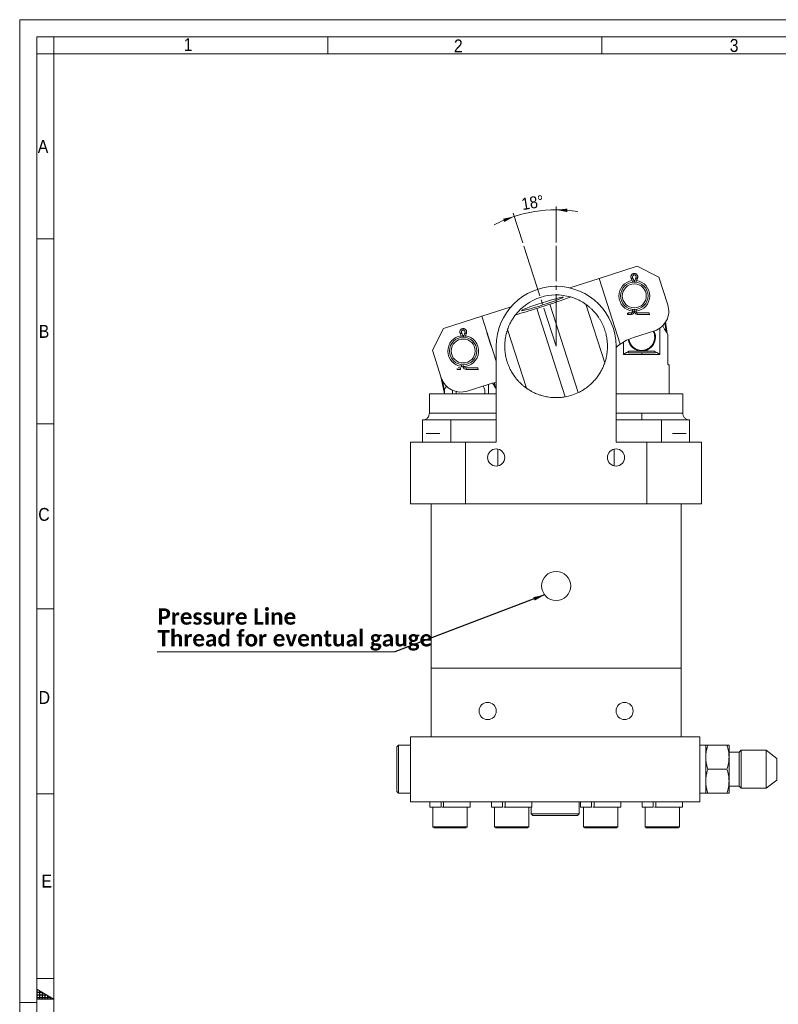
# Model space of a CAD drawing. Header units: millimetres. Extents: x 10 to 831, y 10 to 584.
# Tile 7 of 14: x 10 to 232, y 296 to 584. Entities that reach past the tile are written whole.
import ezdxf

# ---------------------------------------------------------------- set-up
doc = ezdxf.new("R2010")
doc.units = ezdxf.units.MM
doc.linetypes.add('SLD-Centro', pattern=[19.05, 15.24, -1.27, 1.27, -1.27])
doc.linetypes.add('SLD-Solido', pattern=[0])
doc.styles.add('SLDTEXTSTYLE0', font='CALIBRIB.TTF')
doc.styles.add('SLDTEXTSTYLE2', font='GOTHIC.TTF', dxfattribs={"width": 0.913})
doc.styles.get("Standard").update_dxf_attribs({"font": 'GOTHIC.TTF'})
doc.dimstyles.new('SLDDIMSTYLE0', dxfattribs={"dimtxt": 3.5, "dimasz": 3.302, "dimexe": 0, "dimexo": 0.0625, "dimgap": 0.875, "dimtad": 1, "dimdec": 4, "dimzin": 12, "dimdsep": 46, "dimtxsty": 'SLDTEXTSTYLE2', "dimsah": 1, "dimcen": 0.09, "dimadec": 0, "dimazin": 3, "dimtfac": 1, "dimtofl": 0, "dimtmove": 0, "dimatfit": 3, "dimfxl": 0, "dimfrac": 2, "dimtolj": 1, "dimtzin": 12, "dimarcsym": 0})
doc.dimstyles.new('SLDDIMSTYLE1', dxfattribs={"dimtxt": 0.18, "dimasz": 3.302, "dimexe": 0, "dimexo": 0.0625, "dimgap": 0, "dimtad": 0, "dimtih": 1, "dimtoh": 1, "dimdec": 0, "dimrnd": 1e-09, "dimzin": 0, "dimdsep": 46, "dimtxsty": 'Standard', "dimsah": 1, "dimcen": 0.09, "dimadec": 0, "dimazin": 0, "dimtfac": 3.302, "dimtdec": 0, "dimtofl": 0, "dimtmove": 0, "dimatfit": 3, "dimfxl": 0, "dimfrac": 2, "dimtolj": 1, "dimtzin": 0, "dimarcsym": 0})

# ---------------------------------------------------------------- blocks, each defined once
blk = doc.blocks.new('_D')
at = {"color": 7, "linetype": 'SLD-Solido', "lineweight": 0}
for p, q in [((166.69, 518.98), (166.69, 529.47)), ((156.96, 518.86), (154.18, 527.5))]:
    blk.add_line(p, q, dxfattribs=at)
for start, end in [(107.8569, 116.9696), (90, 107.8569), (80.8874, 90)]:
    blk.add_arc((166.69, 488.65), 39.82, start, end, dxfattribs=at)
for points in [[(154.49, 526.55), (151.21, 525.88), (151.56, 524.93)], [(166.69, 528.47), (169.97, 527.82), (170.02, 528.84)]]:
    blk.add_solid(points, dxfattribs=at)
at = {"color": 7, "linetype": 'SLD-Solido', "lineweight": 0, "insert": (156.34, 531.85), "char_height": 3.5, "attachment_point": 1, "rotation": 8.9285, "style": 'SLDTEXTSTYLE2'}
blk.add_mtext('18°', dxfattribs=at)
blk = doc.blocks.new('SW_NOTE_4')
at = {"color": 0, "linetype": 'SLD-Solido', "lineweight": 0}
for p, q in [((-69.42, 0), (0, 0)), ((0, 0), (-69.42, 0)), ((-69.42, 0), (0, 0)), ((0, 0), (-69.42, 0)), ((-69.42, 0), (0, 0)), ((0, 0), (-69.42, 0))]:
    blk.add_line(p, q, dxfattribs=at)
at = {"color": 0, "linetype": 'Continuous', "lineweight": 0, "char_height": 4.7625, "attachment_point": 1, "style": 'SLDTEXTSTYLE0'}
for s, insert in [('Pressure Line', (-69.3, 12.73)), ('Thread for eventual gauge', (-69.3, 6.38))]:
    blk.add_mtext(s, dxfattribs=dict(at, insert=insert))

msp = doc.modelspace()

# ---------------------------------------------------------------- hatches: boundary and pattern name
at = {"linetype": 'Continuous'}
h = msp.add_hatch(dxfattribs=at)
h.set_pattern_fill('NET', color=8, scale=0.25, style=0)
h.paths.add_polyline_path([(15, 300.88675), (20, 298), (15, 298)], flags=0)

# ---------------------------------------------------------------- linework, layer by layer
at = {"color": 7, "linetype": 'SLD-Solido', "lineweight": 0}
for p, q in [((831, 584), (10, 584)), ((10, 584), (10, 10)), ((826, 579), (15, 579)), ((15, 579), (15, 15)), ((20, 574), (20, 579)), ((100, 574), (100, 579)), ((180, 574), (180, 579)), ((20, 574), (15, 574)), ((20, 520), (15, 520)), ((20, 466), (15, 466)), ((20, 412), (15, 412)), ((20, 358), (15, 358)), ((20, 304), (15, 304)), ((15, 298), (15, 300.88675)), ((15, 300.88675), (20, 298)), ((20, 298), (15, 298))]:
    msp.add_line(p, q, dxfattribs=at)
at = {"color": 7, "linetype": 'SLD-Solido', "lineweight": 15}
for p, q in [((821, 574), (20, 574)), ((20, 574), (20, 20)), ((179.22812, 508.44556), (190.41207, 512.04859)), ((190.41207, 512.04859), (196.7044, 508.82267)), ((179.22812, 508.44556), (170.67491, 505.69004)), ((185.41838, 489.23076), (179.22812, 508.44556)), ((189.53381, 507.86075), (189.36065, 507.85741)), ((189.70696, 507.85741), (189.53381, 507.86075)), ((196.7044, 508.82267), (199.31085, 500.73216)), ((164.83974, 500.92937), (161.03244, 499.7028)), ((164.83974, 500.92937), (173.15709, 475.11202)), ((175.35702, 500.89476), (180.87656, 483.76191)), ((144.96242, 497.40647), (133.77847, 493.80344)), ((153.51563, 500.16199), (144.96242, 497.40647)), ((144.96242, 497.40647), (149.19489, 484.26873)), ((161.03244, 499.7028), (169.34979, 473.88546)), ((187.73381, 498.41075), (187.53381, 498.29528)), ((187.53381, 497.96075), (187.53381, 498.29528)), ((188.70048, 498.41075), (187.73381, 498.41075)), ((187.73381, 497.96075), (187.73381, 498.41075)), ((188.70048, 497.96075), (187.73381, 497.96075)), ((188.70048, 498.41075), (188.70048, 497.96075)), ((189.03381, 499.39212), (189.03381, 498.74408)), ((189.48381, 498.74408), (189.03381, 498.74408)), ((189.48381, 499.36106), (189.48381, 498.74408)), ((189.48381, 498.86103), (189.58381, 498.86103)), ((189.58381, 498.74408), (189.58381, 499.36106)), ((190.03381, 498.74408), (189.58381, 498.74408)), ((190.03381, 498.74408), (190.03381, 499.39212)), ((193.83381, 498.41075), (190.36714, 498.41075)), ((190.36714, 497.96075), (190.36714, 498.41075)), ((193.83381, 497.96075), (190.36714, 497.96075)), ((193.83381, 498.41075), (193.83381, 497.96075)), ((194.03381, 497.96075), (193.83381, 497.96075)), ((198.47216, 495.55818), (198.83881, 492.87418)), ((198.64535, 495.76802), (199.10324, 492.41619)), ((133.77847, 493.80344), (130.55255, 487.51111)), ((139.56299, 491.76208), (139.38983, 491.75875)), ((139.73614, 491.75875), (139.56299, 491.76208)), ((152.51322, 493.53537), (158.03276, 476.40252)), ((195.43975, 493.18136), (189.33161, 491.21355)), ((196.98416, 486.25169), (196.98416, 493.93784)), ((199.292, 492.08924), (199.292, 483.75168)), ((138.81299, 491.19288), (138.81299, 491.19114)), ((140.31299, 491.19114), (140.31299, 491.19288)), ((186.40116, 489.88059), (186.40116, 486.25169)), ((133.159, 479.42059), (130.55255, 487.51111)), ((149.19489, 488.64864), (149.19489, 460.64864)), ((184.19489, 460.64864), (184.19489, 488.64864)), ((186.40116, 486.25169), (191.69266, 486.25169)), ((187.951, 486.75168), (191.69266, 486.75168)), ((191.69266, 487.25169), (188.08711, 487.25169)), ((195.29821, 487.25169), (191.69266, 487.25169)), ((191.69266, 486.75168), (195.43432, 486.75168)), ((191.69266, 486.75168), (191.69266, 486.25169)), ((191.69266, 486.25169), (196.98416, 486.25169)), ((138.81299, 483.33302), (138.81299, 483.33129)), ((139.06299, 483.29345), (139.06299, 482.64541)), ((139.51299, 483.27058), (139.51299, 482.64541)), ((140.31299, 483.33129), (140.31299, 483.33302)), ((199.43863, 483.25169), (199.69266, 483.25169)), ((199.69266, 474.74864), (199.69266, 483.25169)), ((137.76299, 482.10964), (137.76299, 481.86208)), ((138.72966, 481.86208), (137.76299, 481.86208)), ((138.72966, 482.31208), (138.11223, 482.31208)), ((138.72966, 482.31208), (138.72966, 481.86208)), ((139.51299, 482.64541), (139.06299, 482.64541)), ((143.86299, 482.31208), (140.39632, 482.31208)), ((140.39632, 481.86208), (140.39632, 482.31208)), ((143.86299, 481.86208), (140.39632, 481.86208)), ((143.86299, 482.31208), (143.86299, 481.86208)), ((144.06299, 481.86208), (143.86299, 481.86208)), ((134.09777, 475.7311), (133.38181, 479.00889)), ((146.81794, 477.51729), (140.7098, 475.54949)), ((146.98862, 477.57108), (146.98862, 474.74864)), ((148.84512, 476.7673), (148.69805, 477.86055)), ((129.69712, 474.74864), (129.69712, 469.14864)), ((129.69712, 474.74864), (149.19489, 474.74864)), ((134.09777, 475.98619), (134.09777, 474.74864)), ((136.40561, 475.78988), (136.40561, 474.74864)), ((137.49711, 475.14867), (137.56324, 475.51442)), ((137.53208, 474.74864), (137.49711, 475.14867)), ((145.39755, 477.0597), (145.83341, 475.87736)), ((145.89712, 475.14861), (145.8248, 474.74864)), ((145.83341, 475.87736), (145.89712, 475.14861)), ((148.84501, 476.76812), (148.63953, 477.12402)), ((184.19489, 474.74864), (191.69266, 474.74864)), ((191.69266, 474.74864), (203.69266, 474.74864)), ((203.69266, 469.14864), (203.69266, 474.74864)), ((129.69712, 469.14864), (149.19489, 469.14864)), ((184.19489, 469.14864), (191.69266, 469.14864)), ((191.69266, 469.14864), (203.69266, 469.14864)), ((135.94712, 467.14864), (127.69712, 467.14864)), ((127.69712, 460.64864), (127.69712, 467.14864)), ((148.69712, 467.14864), (135.94712, 467.14864)), ((135.94712, 467.14864), (135.94712, 460.64864)), ((149.19489, 467.14864), (148.69712, 467.14864)), ((184.69266, 467.14864), (184.19489, 467.14864)), ((197.44266, 467.14864), (184.69266, 467.14864)), ((197.44266, 460.64864), (197.44266, 467.14864)), ((197.44266, 467.14864), (205.69266, 467.14864)), ((205.69266, 467.14864), (205.69266, 460.64864)), ((140.19489, 460.64864), (124.19489, 460.64864)), ((124.19489, 460.64864), (124.19489, 442.64864)), ((140.19489, 442.64864), (140.19489, 460.64864)), ((149.19489, 460.64864), (140.19489, 460.64864)), ((193.19489, 460.64864), (184.19489, 460.64864)), ((193.19489, 442.64864), (193.19489, 460.64864)), ((209.19489, 460.64864), (193.19489, 460.64864)), ((209.19489, 442.64864), (209.19489, 460.64864)), ((149.69712, 453.6996), (149.69712, 458.59767)), ((183.69266, 458.59767), (183.69266, 453.6996)), ((124.19489, 442.64864), (140.19489, 442.64864)), ((130.19489, 394.64864), (130.19489, 442.64864)), ((140.19489, 442.64864), (193.19489, 442.64864)), ((193.19489, 442.64864), (209.19489, 442.64864)), ((203.19489, 442.64864), (203.19489, 394.64864)), ((130.19489, 374.64863), (130.19489, 394.64864)), ((203.19489, 394.64864), (130.19489, 394.64864)), ((203.19489, 394.64864), (203.19489, 374.64863)), ((124.19489, 374.64863), (130.19489, 374.64863)), ((124.19489, 355.64864), (124.19489, 374.64863)), ((203.19489, 374.64863), (130.19489, 374.64863)), ((203.19489, 374.64863), (208.69489, 374.64863)), ((208.69489, 374.64863), (208.69489, 355.64864)), ((120.66156, 372.14864), (120.19489, 371.68197)), ((120.19489, 358.61531), (120.19489, 371.68197)), ((124.19489, 372.14864), (120.66156, 372.14864)), ((120.66156, 358.14864), (120.66156, 372.14864)), ((210.39489, 372.14864), (208.69489, 372.14864)), ((210.26374, 372.14864), (208.69489, 372.14864)), ((210.39489, 372.14864), (210.39489, 365.14864)), ((216.56967, 372.14864), (211.02011, 372.14864)), ((217.19489, 368.64864), (217.19489, 372.14864)), ((220.19489, 370.14927), (217.19489, 370.14927)), ((217.19489, 361.64864), (217.19489, 368.64864)), ((220.75051, 370.70489), (220.19489, 370.14927)), ((220.19489, 370.14927), (220.19489, 360.14801)), ((228.01794, 370.70489), (220.75051, 370.70489)), ((220.75051, 370.70489), (220.75051, 365.14864)), ((231.19489, 368.31089), (228.01794, 370.70489)), ((228.01794, 370.70489), (228.01794, 359.59239)), ((231.19489, 368.31089), (231.19489, 361.98639)), ((210.39489, 365.14864), (210.39489, 358.14864)), ((216.56967, 365.14864), (211.02011, 365.14864)), ((220.75051, 365.14864), (220.75051, 359.59239)), ((217.19489, 358.14864), (217.19489, 361.64864)), ((217.19489, 360.14801), (220.19489, 360.14801)), ((220.19489, 360.14801), (220.75051, 359.59239)), ((220.75051, 359.59239), (228.01794, 359.59239)), ((228.01794, 359.59239), (231.19489, 361.98639)), ((120.19489, 358.61531), (120.66156, 358.14864)), ((120.66156, 358.14864), (124.19489, 358.14864)), ((208.69489, 358.14864), (210.39489, 358.14864)), ((208.69489, 358.14864), (210.26366, 358.14864)), ((211.02011, 358.14864), (216.56967, 358.14864)), ((208.69489, 355.64864), (124.19489, 355.64864)), ((129.79489, 355.64864), (129.79489, 354.04864)), ((133.07061, 354.04864), (129.79489, 354.04864)), ((130.69489, 354.04864), (130.69489, 348.29864)), ((133.07061, 355.64864), (133.07061, 354.04864)), ((133.41629, 354.04864), (133.80959, 354.04864)), ((133.80959, 354.04864), (133.80959, 355.64864)), ((141.59489, 354.04864), (133.80959, 354.04864)), ((140.69489, 348.29864), (140.69489, 354.04864)), ((141.59489, 354.04864), (141.59489, 355.64864)), ((147.79489, 355.64864), (147.79489, 354.04864)), ((151.07061, 354.04864), (147.79489, 354.04864)), ((148.69489, 354.04864), (148.69489, 348.29864)), ((151.07061, 355.64864), (151.07061, 354.04864)), ((151.41629, 354.04864), (151.80959, 354.04864)), ((151.80959, 354.04864), (151.80959, 355.64864)), ((159.59489, 354.04864), (151.80959, 354.04864)), ((158.69489, 348.29864), (158.69489, 354.04864)), ((159.44489, 354.04864), (159.44489, 352.11531)), ((159.59489, 354.04864), (159.59489, 355.64864)), ((173.44489, 352.11531), (173.44489, 355.64864)), ((173.79489, 355.64864), (173.79489, 354.04864)), ((177.07061, 354.04864), (173.79489, 354.04864)), ((174.69489, 354.04864), (174.69489, 348.29864)), ((177.07061, 355.64864), (177.07061, 354.04864)), ((177.41629, 354.04864), (177.80959, 354.04864)), ((177.80959, 354.04864), (177.80959, 355.64864)), ((185.59489, 354.04864), (177.80959, 354.04864)), ((184.69489, 348.29864), (184.69489, 354.04864)), ((185.59489, 354.04864), (185.59489, 355.64864)), ((191.79489, 355.64864), (191.79489, 354.04864)), ((195.07061, 354.04864), (191.79489, 354.04864)), ((192.69489, 354.04864), (192.69489, 348.29864)), ((195.07061, 355.64864), (195.07061, 354.04864)), ((195.41629, 354.04864), (195.80959, 354.04864)), ((195.80959, 354.04864), (195.80959, 355.64864)), ((203.59489, 354.04864), (195.80959, 354.04864)), ((202.69489, 348.29864), (202.69489, 354.04864)), ((203.59489, 354.04864), (203.59489, 355.64864)), ((159.44489, 352.11531), (159.91155, 351.64864)), ((173.44489, 352.11531), (159.44489, 352.11531)), ((172.97822, 351.64864), (159.91155, 351.64864)), ((172.97822, 351.64864), (173.44489, 352.11531)), ((135.69489, 348.29864), (130.69489, 348.29864)), ((140.69489, 348.29864), (135.69489, 348.29864)), ((153.69489, 348.29864), (148.69489, 348.29864)), ((158.69489, 348.29864), (153.69489, 348.29864)), ((179.69489, 348.29864), (174.69489, 348.29864)), ((184.69489, 348.29864), (179.69489, 348.29864)), ((197.69489, 348.29864), (192.69489, 348.29864)), ((202.69489, 348.29864), (197.69489, 348.29864))]:
    msp.add_line(p, q, dxfattribs=at)
at = {"color": 7, "linetype": 'SLD-Centro', "lineweight": 15}
for p, q in [((157.26973, 517.90467), (166.69489, 488.64864)), ((166.69489, 488.64864), (166.69489, 517.98333))]:
    msp.add_line(p, q, dxfattribs=at)
at = {"color": 7, "linetype": 'SLD-Centro', "lineweight": 0}
for p, q in [((147.68983, 488.64864), (146.42059, 492.5884)), ((10, 297), (15, 297))]:
    msp.add_line(p, q, dxfattribs=at)
at = {"color": 7, "linetype": 'SLD-Solido', "lineweight": 15, "flags": 128}
for points in [[(162.81328, 500.69727), (164.07757, 501.11226), (165.28212, 501.52306), (166.37427, 501.91169), (167.3063, 502.26118), (168.03748, 502.55626), (168.53585, 502.78402), (168.77962, 502.93451), (168.75815, 503.00116), (168.47237, 502.98106), (167.93477, 502.87507), (167.16885, 502.68784), (166.20808, 502.42754), (165.09446, 502.10556), (163.87664, 501.73596), (162.60787, 501.3349), (161.34358, 500.9199), (160.13904, 500.50911), (159.04688, 500.12048), (158.11485, 499.77099), (157.38367, 499.47591), (156.8853, 499.24815), (156.64153, 499.09766), (156.663, 499.03101), (156.94878, 499.05111), (157.48638, 499.1571), (158.2523, 499.34433), (159.21307, 499.60463), (160.3267, 499.92661), (161.54451, 500.29621), (162.81328, 500.69727)], [(197.82425, 494.63146), (198.3849, 493.66039), (198.90023, 492.7678), (199.292, 492.08924)], [(185.41838, 489.23076), (184.63931, 488.62414), (184.19489, 488.23599)], [(132.93592, 480.11306), (133.21593, 478.83113), (134.09777, 474.79388)], [(134.66934, 476.97618), (134.48954, 476.66476), (134.09777, 475.98619)]]:
    msp.add_lwpolyline(points, dxfattribs=at)
at = {"color": 7, "linetype": 'SLD-Solido', "lineweight": 15}
for centre, radius in [((189.53381, 503.36075), 3.5), ((139.56299, 487.26208), 3.5), ((149.19489, 456.14864), 2.5), ((184.19489, 456.14864), 2.5), ((166.69489, 418.64864), 4.25), ((146.69489, 382.14864), 2.5), ((186.69489, 382.14864), 2.5)]:
    msp.add_circle(centre, radius, dxfattribs=at)
for centre, radius, start, end in [((189.53381, 508.91075), 0.55, 90, 208.072487), ((189.53381, 508.91075), 0.55, 331.9275131, 90), ((166.69489, 488.64864), 17.5, 0, 180), ((189.53381, 503.36075), 4.5, 98.030863, 263.6206298), ((189.53381, 503.36075), 4, 90, 270), ((185.78381, 506.91075), 3.7, 6.9740239, 28.0724869), ((189.53381, 503.36075), 4, 270, 90), ((193.28381, 506.91075), 3.7, 151.927513, 173.0259761), ((189.53381, 503.36075), 4.5, 276.3793702, 82.0138063), ((166.69489, 488.64864), 15, 73.4936096, 142.2202571), ((118.52236, 645.72981), 152.02786, 287.7379375, 290.1756749), ((193.5999, 498.89231), 6, 287.8569333, 17.8569333), ((114.1187, 644.29409), 152.01164, 285.5380513, 287.976049), ((188.70048, 498.74408), 0.78333, 270, 360), ((188.70048, 498.74408), 0.33333, 270, 0.0000001), ((190.36714, 498.74408), 0.78333, 180, 270), ((190.36714, 498.74408), 0.33333, 179.9999999, 270), ((139.56299, 487.26208), 4.5, 98.030863, 263.6206298), ((139.56299, 492.81208), 0.55, 90, 208.072487), ((135.81299, 490.81208), 3.7, 7.0896652, 28.0724869), ((139.56299, 487.26208), 4.5, 269.2964721, 82.0138063), ((139.56299, 492.81208), 0.55, 331.9275131, 90), ((143.31299, 490.81208), 3.7, 151.927513, 172.9553826), ((191.69266, 491.25169), 4, 270, 27.7567218), ((191.69266, 491.25169), 3.8, 270, 28.283441), ((139.56299, 487.26208), 4, 90, 270), ((139.56299, 487.26208), 4, 270, 90), ((193.62459, 477.888), 14, 107.8569333, 125.8847922), ((191.69266, 491.25169), 4, 189.4568498, 270), ((191.69266, 491.25169), 3.8, 188.6505396, 270), ((140.39632, 482.64541), 0.78333, 180, 270), ((140.39632, 482.64541), 0.33333, 180, 270), ((138.86995, 481.26044), 6, 197.8569333, 287.8569333), ((151.11092, 464.19174), 14, 97.8661333, 107.8569333), ((166.69489, 488.64864), 15, 280.1946777, 295.519189)]:
    msp.add_arc(centre, radius, start, end, dxfattribs=at)
for points, knots in [([(189.53381, 509.91075), (189.44795, 509.90433), (189.27622, 509.89148), (189.03563, 509.78983), (188.8279, 509.63489), (188.66684, 509.43093), (188.56267, 509.19284), (188.52372, 508.93663), (188.54724, 508.67651), (188.61672, 508.51894), (188.65146, 508.44016)], [0, 0, 0, 0, 0.124999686, 0.250000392, 0.375000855, 0.500000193, 0.624999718, 0.750001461, 0.874999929, 1, 1, 1, 1]), ([(190.41616, 508.44016), (190.4509, 508.51894), (190.52038, 508.67651), (190.5439, 508.93663), (190.50495, 509.19283), (190.40079, 509.43093), (190.23972, 509.63488), (190.03198, 509.78983), (189.7914, 509.89148), (189.61967, 509.90433), (189.53381, 509.91075)], [0, 0, 0, 0, 0.125000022, 0.24999844, 0.375000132, 0.499998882, 0.624999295, 0.749999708, 0.875000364, 1, 1, 1, 1]), ([(189.53381, 509.46075), (189.53381, 509.52172), (189.53381, 509.58153), (189.53381, 509.63622), (189.53381, 509.69091), (189.53381, 509.74045), (189.53381, 509.78156), (189.53381, 509.82266), (189.53381, 509.85531), (189.53381, 509.87733), (189.53381, 509.89936), (189.53381, 509.91075), (189.53381, 509.91075), (189.53381, 509.91075), (189.53381, 509.89936), (189.53381, 509.87733), (189.53381, 509.85531), (189.53381, 509.82266), (189.53381, 509.78156), (189.53381, 509.74045), (189.53381, 509.69091), (189.53381, 509.63622), (189.53381, 509.58153), (189.53381, 509.52172), (189.53381, 509.46075)], [-1.470628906, -1.470628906, -1.470628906, -1.470628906, -1.102971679, -1.102971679, -1.102971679, -0.735314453, -0.735314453, -0.735314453, -0.367657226, -0.367657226, -0.367657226, 0, 0, 0, 0.367657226, 0.367657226, 0.367657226, 0.735314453, 0.735314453, 0.735314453, 1.102971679, 1.102971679, 1.102971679, 1.470628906, 1.470628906, 1.470628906, 1.470628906]), ([(189.04852, 508.65192), (188.99944, 508.62575), (188.94783, 508.59822), (188.8497, 508.54589), (188.80345, 508.52122), (188.72745, 508.48069), (188.69791, 508.46493), (188.65996, 508.44469), (188.65146, 508.44016), (188.65146, 508.44016)], [0, 0, 0, 0, 0.25, 0.25, 0.5, 0.5, 0.75, 0.75, 1, 1, 1, 1]), ([(188.98383, 507.2726), (188.96876, 507.44801), (188.93362, 507.8573), (188.75406, 508.22821), (188.65146, 508.44016)], [0, 0, 0, 0, 0.428569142, 1, 1, 1, 1]), ([(190.41616, 508.44016), (190.41616, 508.44016), (190.40766, 508.44469), (190.36971, 508.46493), (190.34017, 508.48069), (190.26417, 508.52122), (190.21792, 508.54589), (190.11979, 508.59822), (190.06818, 508.62575), (190.0191, 508.65192)], [0, 0, 0, 0, 0.25, 0.25, 0.5, 0.5, 0.75, 0.75, 1, 1, 1, 1]), ([(190.08618, 507.28989), (190.10091, 507.45941), (190.13595, 507.86276), (190.31333, 508.22827), (190.41616, 508.44016)], [0, 0, 0, 0, 0.420298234, 1, 1, 1, 1]), ([(175.35702, 500.89476), (175.35285, 500.89772), (175.34447, 500.90366), (175.2771, 500.95105), (175.17031, 501.02504), (175.00632, 501.13614), (174.7751, 501.28775), (174.46541, 501.48104), (174.10179, 501.6949), (173.65274, 501.94113), (173.10973, 502.21364), (172.4587, 502.50298), (171.74604, 502.78239), (171.22037, 502.9476), (170.95672, 503.03046)], [0, 0, 0, 0, 0.059056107, 0.118614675, 0.179620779, 0.241058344, 0.32200669, 0.403609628, 0.486868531, 0.570563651, 0.676293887, 0.78267468, 0.891002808, 1, 1, 1, 1]), ([(180.87656, 483.76191), (180.88208, 483.77777), (180.89322, 483.8098), (180.98076, 484.0709), (181.10903, 484.48701), (181.26246, 485.053), (181.4183, 485.74818), (181.53351, 486.4207), (181.61833, 487.0958), (181.67465, 487.7538), (181.69935, 488.47152), (181.69082, 489.15024), (181.65662, 489.78105), (181.59439, 490.42235), (181.49774, 491.10747), (181.36023, 491.83124), (181.17445, 492.59182), (180.947, 493.34838), (180.66993, 494.11938), (180.34107, 494.89619), (179.95673, 495.67536), (179.52908, 496.42895), (179.0954, 497.09973), (178.67169, 497.68751), (178.26652, 498.20039), (177.85194, 498.68109), (177.46233, 499.09647), (177.10639, 499.44996), (176.78708, 499.74849), (176.48352, 500.01669), (176.20554, 500.24975), (175.95883, 500.44725), (175.7483, 500.60919), (175.57588, 500.73745), (175.45104, 500.82792), (175.37183, 500.8843), (175.36197, 500.89126), (175.35702, 500.89476)], [0, 0, 0, 0, 0.038152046, 0.077033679, 0.115186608, 0.154061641, 0.191420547, 0.229346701, 0.249740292, 0.280583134, 0.31177269, 0.33579924, 0.359952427, 0.384468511, 0.409097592, 0.438049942, 0.467166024, 0.49677612, 0.526549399, 0.559227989, 0.592127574, 0.625747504, 0.659632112, 0.686662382, 0.713854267, 0.741593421, 0.76954479, 0.792260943, 0.81511822, 0.83820979, 0.861633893, 0.884382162, 0.907320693, 0.930571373, 0.954262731, 0.977016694, 1, 1, 1, 1]), ([(154.83931, 497.83805), (154.71891, 497.67888), (154.4777, 497.36001), (154.15523, 496.88596), (153.85999, 496.41819), (153.58266, 495.9404), (153.32714, 495.4606), (153.09706, 494.98766), (152.90273, 494.55149), (152.76378, 494.21244), (152.66746, 493.96329), (152.60189, 493.78641), (152.55345, 493.65111), (152.51999, 493.55512), (152.51557, 493.54222), (152.51322, 493.53537)], [0, 0, 0, 0, 0.078407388, 0.157075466, 0.2365188, 0.316219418, 0.406920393, 0.498055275, 0.590758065, 0.684149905, 0.744549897, 0.805261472, 0.867118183, 0.929457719, 1, 1, 1, 1]), ([(139.56299, 493.81208), (139.47713, 493.80566), (139.3054, 493.79282), (139.06481, 493.69116), (138.85708, 493.53622), (138.69601, 493.33227), (138.59185, 493.09417), (138.5529, 492.83796), (138.57641, 492.57784), (138.6459, 492.42028), (138.68064, 492.34149)], [0, 0, 0, 0, 0.125000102, 0.249999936, 0.375000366, 0.500000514, 0.624999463, 0.74999945, 0.874999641, 1, 1, 1, 1]), ([(139.0777, 492.55326), (139.02862, 492.52708), (138.97701, 492.49956), (138.87888, 492.44722), (138.83262, 492.42255), (138.75663, 492.38202), (138.72709, 492.36627), (138.68914, 492.34603), (138.68064, 492.34149), (138.68064, 492.34149)], [0, 0, 0, 0, 0.25, 0.25, 0.5, 0.5, 0.75, 0.75, 1, 1, 1, 1]), ([(139.00633, 491.22225), (138.99223, 491.38122), (138.95738, 491.77389), (138.78389, 492.12972), (138.68064, 492.34149)], [0, 0, 0, 0, 0.404831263, 1, 1, 1, 1]), ([(140.44534, 492.34149), (140.48008, 492.42028), (140.54956, 492.57784), (140.57308, 492.83796), (140.53413, 493.09417), (140.42997, 493.33227), (140.2689, 493.53622), (140.06116, 493.69116), (139.82058, 493.79282), (139.64885, 493.80566), (139.56299, 493.81208)], [0, 0, 0, 0, 0.12500028, 0.250000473, 0.375000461, 0.499999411, 0.62499942, 0.749999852, 0.874999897, 1, 1, 1, 1]), ([(139.56299, 493.36208), (139.56299, 493.42305), (139.56299, 493.48286), (139.56299, 493.53755), (139.56299, 493.59225), (139.56299, 493.64178), (139.56299, 493.68289), (139.56299, 493.724), (139.56299, 493.75664), (139.56299, 493.77867), (139.56299, 493.80069), (139.56299, 493.81208), (139.56299, 493.81208), (139.56299, 493.81208), (139.56299, 493.80069), (139.56299, 493.77867), (139.56299, 493.75664), (139.56299, 493.724), (139.56299, 493.68289), (139.56299, 493.64178), (139.56299, 493.59225), (139.56299, 493.53755), (139.56299, 493.48286), (139.56299, 493.42305), (139.56299, 493.36208)], [-1.470628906, -1.470628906, -1.470628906, -1.470628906, -1.102971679, -1.102971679, -1.102971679, -0.735314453, -0.735314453, -0.735314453, -0.367657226, -0.367657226, -0.367657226, 0, 0, 0, 0.367657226, 0.367657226, 0.367657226, 0.735314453, 0.735314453, 0.735314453, 1.102971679, 1.102971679, 1.102971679, 1.470628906, 1.470628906, 1.470628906, 1.470628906]), ([(140.44534, 492.34149), (140.44534, 492.34149), (140.43684, 492.34603), (140.39889, 492.36627), (140.36935, 492.38202), (140.29335, 492.42255), (140.2471, 492.44722), (140.14897, 492.49956), (140.09736, 492.52708), (140.04828, 492.55326)], [0, 0, 0, 0, 0.25, 0.25, 0.5, 0.5, 0.75, 0.75, 1, 1, 1, 1]), ([(140.11973, 491.22284), (140.13382, 491.38161), (140.16866, 491.77408), (140.34208, 492.12972), (140.44534, 492.34149)], [0, 0, 0, 0, 0.404529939, 1, 1, 1, 1]), ([(152.51322, 493.53537), (152.51152, 493.53044), (152.50467, 493.51046), (152.43133, 493.29759), (152.30146, 492.87622), (152.19745, 492.50973), (152.08149, 492.04026), (151.96571, 491.51112), (151.8667, 490.94372), (151.78939, 490.34929), (151.741, 489.86688), (151.70521, 489.29848), (151.69094, 488.70596), (151.70137, 488.06385), (151.7431, 487.37562), (151.82352, 486.64154), (151.94302, 485.89605), (152.10886, 485.11746), (152.32649, 484.31292), (152.60274, 483.48445), (152.93106, 482.66353), (153.28863, 481.90374), (153.66218, 481.21031), (154.04295, 480.57963), (154.45243, 479.97106), (154.96596, 479.28282), (155.46894, 478.68928), (155.93815, 478.19026), (156.28356, 477.84687), (156.6142, 477.53822), (156.92378, 477.26545), (157.2101, 477.02626), (157.45014, 476.83511), (157.70571, 476.63905), (157.88428, 476.50847), (158.00917, 476.41912), (158.02382, 476.4088), (158.03276, 476.40252)], [0, 0, 0, 0, 0.020680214, 0.083768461, 0.104423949, 0.146214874, 0.167377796, 0.193665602, 0.236237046, 0.252355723, 0.27632422, 0.30042443, 0.324903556, 0.349501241, 0.377760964, 0.406179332, 0.43506994, 0.464114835, 0.496370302, 0.528835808, 0.561976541, 0.595359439, 0.62310756, 0.651019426, 0.679488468, 0.708174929, 0.75296525, 0.775667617, 0.798692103, 0.821078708, 0.843661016, 0.866568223, 0.889935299, 0.909380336, 0.948774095, 0.968772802, 1, 1, 1, 1]), ([(188.08705, 487.25166), (188.00377, 487.20876), (187.92334, 487.162), (187.81098, 487.08108), (187.77516, 487.05242), (187.71139, 486.99086), (187.68365, 486.95824), (187.64992, 486.89181), (187.64649, 486.85894), (187.67173, 486.80908), (187.69788, 486.7921), (187.79101, 486.75672), (187.86962, 486.75169), (187.951, 486.75169)], [0, 0, 0, 0, 0.25, 0.25, 0.375, 0.375, 0.5, 0.5, 0.625, 0.625, 0.75, 0.75, 1, 1, 1, 1]), ([(195.43432, 486.75169), (195.51558, 486.75169), (195.5937, 486.75663), (195.68703, 486.79187), (195.71325, 486.8087), (195.73886, 486.8587), (195.73558, 486.89141), (195.70159, 486.95844), (195.6735, 486.99131), (195.61017, 487.05238), (195.57431, 487.08111), (195.462, 487.16199), (195.38156, 487.20875), (195.29825, 487.25167)], [0, 0, 0, 0, 0.25, 0.25, 0.375, 0.375, 0.5, 0.5, 0.625, 0.625, 0.75, 0.75, 1, 1, 1, 1]), ([(173.15709, 475.11202), (173.39206, 475.22861), (173.86392, 475.46273), (174.55029, 475.86237), (175.21804, 476.29661), (175.85, 476.75824), (176.44077, 477.23801), (176.99148, 477.73259), (177.509, 478.24531), (178.00519, 478.78673), (178.47357, 479.35104), (178.91151, 479.9351), (179.30635, 480.51783), (179.64841, 481.07647), (179.94098, 481.6025), (180.18944, 482.09196), (180.40186, 482.54984), (180.59545, 483.00484), (180.75408, 483.41506), (180.83819, 483.65129), (180.87198, 483.74855), (180.87503, 483.75744), (180.87656, 483.76191)], [0, 0, 0, 0, 0.047009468, 0.094403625, 0.142961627, 0.191895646, 0.238893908, 0.286179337, 0.334294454, 0.382666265, 0.435376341, 0.488372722, 0.54222096, 0.596351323, 0.646352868, 0.696606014, 0.74775356, 0.799285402, 0.867018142, 0.93558306, 0.967664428, 1, 1, 1, 1]), ([(199.292, 483.75169), (199.292, 483.61687), (199.31108, 483.4862), (199.36803, 483.30407), (199.40496, 483.25169), (199.43863, 483.25169)], [0, 0, 0, 0, 0.5, 0.5, 1, 1, 1, 1]), ([(140.06299, 482.64541), (140.06299, 482.64541), (140.05335, 482.64541), (140.01034, 482.64541), (139.97686, 482.64541), (139.89074, 482.64541), (139.83831, 482.64541), (139.7271, 482.64541), (139.66861, 482.64541), (139.61299, 482.64541)], [0, 0, 0, 0, 0.25, 0.25, 0.5, 0.5, 0.75, 0.75, 1, 1, 1, 1]), ([(148.24928, 477.80001), (148.37064, 477.58996), (148.6362, 477.13031), (148.95069, 476.5835), (149.12448, 476.28337), (149.19489, 476.16178)], [0, 0, 0, 0, 0.3336037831, 0.7300341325, 1, 1, 1, 1]), ([(158.03276, 476.40252), (158.05632, 476.38566), (158.09424, 476.35854), (158.31246, 476.20862), (158.59677, 476.02047), (158.98602, 475.77571), (159.48744, 475.49075), (160.09551, 475.17072), (160.81841, 474.83487), (161.63293, 474.523), (162.24257, 474.32102), (163.058, 474.08412), (164.03431, 473.86868), (165.08022, 473.72824), (165.81041, 473.67059), (166.6923, 473.63688), (167.61499, 473.66369), (168.60215, 473.76232), (169.09996, 473.84431), (169.34979, 473.88546)], [0, 0, 0, 0, 0.080883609, 0.130198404, 0.161493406, 0.245616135, 0.298833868, 0.338471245, 0.438499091, 0.499792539, 0.540866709, 0.580995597, 0.682311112, 0.744652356, 0.786525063, 0.821380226, 0.909554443, 0.954610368, 1, 1, 1, 1]), ([(129.69726, 469.14864), (129.6703, 468.89762), (129.61436, 468.37685), (129.16342, 467.69372), (128.50403, 467.22971), (128.0295, 467.17525), (127.79763, 467.14864)], [0, 0, 0, 0, 0.238043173, 0.493860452, 0.752685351, 1, 1, 1, 1]), ([(191.69266, 469.14864), (191.69266, 468.91294), (191.69266, 468.65864), (191.69266, 468.16625), (191.69266, 467.92969), (191.69266, 467.53916), (191.69266, 467.38653), (191.69266, 467.19159), (191.69266, 467.14864), (191.69266, 467.14864)], [0, 0, 0, 0, 0.25, 0.25, 0.5, 0.5, 0.75, 0.75, 1, 1, 1, 1]), ([(205.69266, 467.14864), (205.44107, 467.17535), (205.05404, 467.21645), (204.58841, 467.46585), (204.26799, 467.72397), (204.00987, 468.04438), (203.76047, 468.51001), (203.71938, 468.89704), (203.69266, 469.14864)], [0, 0, 0, 0, 0.239457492, 0.368360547, 0.499999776, 0.631639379, 0.760543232, 1, 1, 1, 1]), ([(132.69712, 463.14864), (132.34804, 463.14864), (131.64988, 463.14864), (130.67441, 463.14864), (129.83517, 463.14864), (129.19704, 463.14864), (128.78355, 463.14864), (128.73104, 463.14864), (128.70563, 463.14864)], [0, 0, 0, 0, 0.168420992, 0.336841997, 0.50526325, 0.673684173, 0.842105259, 1, 1, 1, 1]), ([(204.69266, 463.14864), (204.69266, 463.14864), (204.58855, 463.14864), (204.18781, 463.14864), (203.89133, 463.14864), (203.15085, 463.14864), (202.70714, 463.14864), (201.73965, 463.14864), (201.21626, 463.14864), (200.69266, 463.14864)], [0, 0, 0, 0, 0.25, 0.25, 0.5, 0.5, 0.75, 0.75, 1, 1, 1, 1]), ([(211.0201, 372.14864), (210.98106, 372.02883), (210.90398, 371.79224), (210.8011, 371.43924), (210.70957, 371.09343), (210.63016, 370.75465), (210.55478, 370.38416), (210.48812, 369.98126), (210.4172, 369.39362), (210.38023, 368.65372), (210.41634, 367.91324), (210.48717, 367.32257), (210.56631, 366.84219), (210.67959, 366.31493), (210.8314, 365.73656), (210.9563, 365.34743), (211.0201, 365.14864)], [0, 0, 0, 0, 0.052552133, 0.103769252, 0.15367802, 0.202307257, 0.249688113, 0.312472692, 0.374087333, 0.499064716, 0.624724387, 0.686564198, 0.749707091, 0.829520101, 0.912906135, 1, 1, 1, 1]), ([(211.02011, 372.14864), (210.84332, 372.14864), (210.49104, 372.14864), (210.42698, 372.14864), (210.39507, 372.14864)], [0, 0, 0, 0, 0.50184848, 1, 1, 1, 1]), ([(217.19489, 368.64864), (217.19489, 369.24593), (217.13512, 369.83522), (216.91744, 371.00064), (216.76026, 371.57688), (216.56967, 372.14864)], [0, 0, 0, 0, 0.5, 0.5, 1, 1, 1, 1]), ([(216.56967, 372.14864), (216.76026, 372.14864), (216.91744, 372.14864), (217.13512, 372.14864), (217.19489, 372.14864), (217.19489, 372.14864)], [0, 0, 0, 0, 0.5, 0.5, 1, 1, 1, 1]), ([(216.56967, 365.14864), (216.76026, 365.7204), (216.91744, 366.29663), (217.13512, 367.46206), (217.19489, 368.05134), (217.19489, 368.64864)], [0, 0, 0, 0, 0.5, 0.5, 1, 1, 1, 1]), ([(211.0201, 365.14864), (210.98097, 365.02852), (210.90369, 364.79134), (210.80059, 364.43743), (210.7089, 364.09076), (210.62938, 363.75115), (210.55389, 363.37942), (210.48718, 362.97485), (210.41635, 362.38419), (210.38023, 361.64356), (210.41719, 360.90381), (210.48811, 360.31617), (210.56721, 359.83763), (210.68032, 359.312), (210.83186, 358.73508), (210.95645, 358.34693), (211.0201, 358.14864)], [0, 0, 0, 0, 0.052686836, 0.104032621, 0.154064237, 0.202810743, 0.250303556, 0.313382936, 0.375286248, 0.500945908, 0.62592328, 0.687474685, 0.75032249, 0.829946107, 0.913127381, 1, 1, 1, 1]), ([(217.19489, 361.64864), (217.19489, 362.24593), (217.13512, 362.83522), (216.91744, 364.00064), (216.76026, 364.57688), (216.56967, 365.14864)], [0, 0, 0, 0, 0.5, 0.5, 1, 1, 1, 1]), ([(216.56967, 358.14864), (216.76026, 358.7204), (216.91744, 359.29663), (217.13512, 360.46206), (217.19489, 361.05134), (217.19489, 361.64864)], [0, 0, 0, 0, 0.5, 0.5, 1, 1, 1, 1]), ([(211.02011, 358.14864), (210.84332, 358.14864), (210.49098, 358.14864), (210.42691, 358.14864), (210.39498, 358.14864)], [0, 0, 0, 0, 0.501723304, 1, 1, 1, 1]), ([(217.19489, 358.14864), (217.19489, 358.14864), (217.13512, 358.14864), (216.91744, 358.14864), (216.76026, 358.14864), (216.56967, 358.14864)], [0, 0, 0, 0, 0.5, 0.5, 1, 1, 1, 1]), ([(130.69489, 348.29864), (130.72336, 348.26643), (130.77248, 348.21088), (131.09903, 348.14241), (131.23625, 348.11364)], [0, 0, 0, 0, 0.579781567, 1, 1, 1, 1]), ([(131.18399, 348.04864), (131.15141, 348.04864), (130.96975, 348.04864), (130.90972, 348.04864), (131.03825, 348.04864), (131.4559, 348.04864), (132.06916, 348.04864), (132.99627, 348.04864), (134.22873, 348.04864), (135.24582, 348.04864), (135.69489, 348.04864)], [0, 0, 0, 0, 0.0290161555, 0.161809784, 0.2946034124, 0.4234322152, 0.5449970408, 0.6570742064, 0.8485919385, 1, 1, 1, 1]), ([(131.23625, 348.11364), (131.23663, 348.11356), (131.26897, 348.10592), (131.33506, 348.09418), (131.40264, 348.0796), (131.42217, 348.07306), (131.42611, 348.07149), (131.42847, 348.07041), (131.43042, 348.06935), (131.43252, 348.06791), (131.43453, 348.06522), (131.42526, 348.05806), (131.35346, 348.05392), (131.22851, 348.05019), (131.19761, 348.05037), (131.184, 348.05044)], [0, 0, 0, 0, 0.0022808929, 0.1949346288, 0.2389312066, 0.2446588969, 0.2469325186, 0.2489715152, 0.2509678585, 0.25312461, 0.2585409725, 0.2760034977, 0.3947489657, 0.7333171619, 1, 1, 1, 1]), ([(135.69489, 348.04864), (135.69489, 348.04864), (135.69489, 348.07305), (135.69489, 348.17068), (135.69489, 348.23971), (135.69489, 348.29864)], [0, 0, 0, 0, 0.5, 0.5, 1, 1, 1, 1]), ([(135.69489, 348.04864), (136.14395, 348.04864), (137.16105, 348.04864), (138.39351, 348.04864), (139.32062, 348.04864), (139.93388, 348.04864), (140.35153, 348.04864), (140.48005, 348.04864), (140.42002, 348.04864), (140.23836, 348.04864), (140.20579, 348.04864)], [0, 0, 0, 0, 0.151407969, 0.342925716, 0.455002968, 0.576567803, 0.705396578, 0.83819021, 0.970983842, 1, 1, 1, 1]), ([(140.20578, 348.05044), (140.19238, 348.05045), (140.16196, 348.05047), (140.03861, 348.05277), (139.97301, 348.05832), (139.95844, 348.06259), (139.95525, 348.06522), (139.95725, 348.06791), (139.95936, 348.06935), (139.9613, 348.07041), (139.96367, 348.07149), (139.96761, 348.07306), (139.98712, 348.0796), (140.05571, 348.09427), (140.26703, 348.13524), (140.38914, 348.16618), (140.48381, 348.19017)], [0, 0, 0, 0, 0.160414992, 0.364070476, 0.418724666, 0.435560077, 0.446064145, 0.449322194, 0.450619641, 0.451820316, 0.453047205, 0.454414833, 0.457860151, 0.484324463, 0.600209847, 1, 1, 1, 1]), ([(140.48381, 348.19017), (140.49482, 348.19268), (140.67588, 348.23398), (140.68568, 348.26732), (140.69489, 348.29864)], [0, 0, 0, 0, 0.060796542, 1, 1, 1, 1]), ([(148.69489, 348.29864), (148.72336, 348.26643), (148.77248, 348.21088), (149.09903, 348.14241), (149.23625, 348.11364)], [0, 0, 0, 0, 0.579781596, 1, 1, 1, 1]), ([(149.18399, 348.04864), (149.15141, 348.04864), (148.96975, 348.04864), (148.90972, 348.04864), (149.03825, 348.04864), (149.45589, 348.04864), (150.06916, 348.04864), (150.99627, 348.04864), (152.22873, 348.04864), (153.24582, 348.04864), (153.69489, 348.04864)], [0, 0, 0, 0, 0.029016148, 0.161809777, 0.294603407, 0.42343217, 0.544997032, 0.657074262, 0.848591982, 1, 1, 1, 1]), ([(149.23625, 348.11364), (149.23663, 348.11356), (149.26894, 348.10592), (149.33506, 348.09418), (149.40264, 348.0796), (149.42217, 348.07306), (149.42611, 348.07149), (149.42847, 348.07041), (149.43042, 348.06935), (149.43252, 348.06791), (149.43453, 348.06522), (149.42526, 348.05806), (149.35346, 348.05392), (149.22851, 348.05019), (149.19761, 348.05037), (149.184, 348.05044)], [0, 0, 0, 0, 0.002280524, 0.19493483, 0.238930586, 0.244658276, 0.246931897, 0.248971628, 0.250967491, 0.25312454, 0.258540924, 0.276003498, 0.394748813, 0.73331714, 1, 1, 1, 1]), ([(153.69489, 348.04864), (153.69489, 348.04864), (153.69489, 348.07305), (153.69489, 348.17068), (153.69489, 348.23971), (153.69489, 348.29864)], [0, 0, 0, 0, 0.5, 0.5, 1, 1, 1, 1]), ([(153.69489, 348.04864), (154.14395, 348.04864), (155.16105, 348.04864), (156.39351, 348.04864), (157.32062, 348.04864), (157.93388, 348.04864), (158.35153, 348.04864), (158.48005, 348.04864), (158.42002, 348.04864), (158.23836, 348.04864), (158.20579, 348.04864)], [0, 0, 0, 0, 0.151408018, 0.342925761, 0.455002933, 0.576567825, 0.705396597, 0.83819022, 0.970983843, 1, 1, 1, 1]), ([(158.20578, 348.05044), (158.19238, 348.05045), (158.16196, 348.05047), (158.03861, 348.05277), (157.97301, 348.05832), (157.95844, 348.06259), (157.95525, 348.06522), (157.95725, 348.06791), (157.95936, 348.06935), (157.9613, 348.07041), (157.96367, 348.07149), (157.96761, 348.07306), (157.98712, 348.0796), (158.05571, 348.09427), (158.26703, 348.13524), (158.38914, 348.16618), (158.48381, 348.19017)], [0, 0, 0, 0, 0.16041497, 0.36407055, 0.418724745, 0.435560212, 0.446064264, 0.449322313, 0.450619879, 0.451820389, 0.453047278, 0.454414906, 0.457860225, 0.484324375, 0.600209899, 1, 1, 1, 1]), ([(158.48381, 348.19017), (158.49482, 348.19268), (158.67588, 348.23398), (158.68568, 348.26732), (158.69489, 348.29864)], [0, 0, 0, 0, 0.060796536, 1, 1, 1, 1]), ([(174.69489, 348.29864), (174.72336, 348.26643), (174.77248, 348.21088), (175.09903, 348.14241), (175.23625, 348.11364)], [0, 0, 0, 0, 0.579781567, 1, 1, 1, 1]), ([(175.18399, 348.04864), (175.15141, 348.04864), (174.96975, 348.04864), (174.90972, 348.04864), (175.03825, 348.04864), (175.4559, 348.04864), (176.06916, 348.04864), (176.99627, 348.04864), (178.22873, 348.04864), (179.24582, 348.04864), (179.69489, 348.04864)], [0, 0, 0, 0, 0.029016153, 0.161809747, 0.29460334, 0.423432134, 0.544996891, 0.657074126, 0.848591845, 1, 1, 1, 1]), ([(175.23625, 348.11364), (175.23663, 348.11356), (175.26897, 348.10592), (175.33506, 348.09418), (175.40264, 348.0796), (175.42217, 348.07306), (175.42611, 348.07149), (175.42847, 348.07041), (175.43042, 348.06935), (175.43252, 348.06791), (175.43453, 348.06522), (175.42526, 348.05806), (175.35345, 348.05392), (175.22851, 348.05019), (175.19761, 348.05037), (175.184, 348.05044)], [0, 0, 0, 0, 0.002280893, 0.19493553, 0.238931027, 0.244658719, 0.246932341, 0.248971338, 0.250967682, 0.253124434, 0.258540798, 0.276003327, 0.394748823, 0.733317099, 1, 1, 1, 1]), ([(179.69489, 348.04864), (179.69489, 348.04864), (179.69489, 348.07305), (179.69489, 348.17068), (179.69489, 348.23971), (179.69489, 348.29864)], [0, 0, 0, 0, 0.5, 0.5, 1, 1, 1, 1]), ([(179.69489, 348.04864), (180.14395, 348.04864), (181.16105, 348.04864), (182.39351, 348.04864), (183.32062, 348.04864), (183.93388, 348.04864), (184.35152, 348.04864), (184.48005, 348.04864), (184.42002, 348.04864), (184.23836, 348.04864), (184.20579, 348.04864)], [0, 0, 0, 0, 0.151407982, 0.342925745, 0.455003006, 0.576567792, 0.70539654, 0.83819019, 0.97098384, 1, 1, 1, 1]), ([(184.20578, 348.05044), (184.19238, 348.05045), (184.16196, 348.05047), (184.03861, 348.05277), (183.97301, 348.05832), (183.95844, 348.06259), (183.95526, 348.06522), (183.95725, 348.06791), (183.95936, 348.06935), (183.9613, 348.07041), (183.96367, 348.07149), (183.96761, 348.07306), (183.98713, 348.0796), (184.05571, 348.09427), (184.26704, 348.13523), (184.38914, 348.16618), (184.48381, 348.19017)], [0, 0, 0, 0, 0.1604151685, 0.3640701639, 0.4187244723, 0.4355598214, 0.4460638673, 0.4493216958, 0.4506195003, 0.4518196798, 0.4530469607, 0.454414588, 0.4578607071, 0.4843248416, 0.6002097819, 1, 1, 1, 1]), ([(184.48381, 348.19017), (184.49482, 348.19268), (184.67588, 348.23398), (184.68568, 348.26732), (184.69489, 348.29864)], [0, 0, 0, 0, 0.060796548, 1, 1, 1, 1]), ([(192.69489, 348.29864), (192.72337, 348.26643), (192.77248, 348.21088), (193.09903, 348.14241), (193.23625, 348.11364)], [0, 0, 0, 0, 0.579781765, 1, 1, 1, 1]), ([(193.18399, 348.04864), (193.15141, 348.04864), (192.96975, 348.04864), (192.90973, 348.04864), (193.03825, 348.04864), (193.4559, 348.04864), (194.06916, 348.04864), (194.99627, 348.04864), (196.22873, 348.04864), (197.24582, 348.04864), (197.69489, 348.04864)], [0, 0, 0, 0, 0.029016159, 0.16180975, 0.294603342, 0.423432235, 0.544997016, 0.657074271, 0.848592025, 1, 1, 1, 1]), ([(193.23625, 348.11364), (193.23663, 348.11356), (193.26901, 348.10592), (193.33506, 348.09418), (193.40264, 348.0796), (193.42217, 348.07306), (193.42611, 348.07149), (193.42847, 348.07041), (193.43042, 348.06935), (193.43252, 348.06791), (193.43454, 348.06522), (193.42525, 348.05806), (193.35347, 348.05393), (193.22851, 348.05019), (193.19761, 348.05036), (193.184, 348.05044)], [0, 0, 0, 0, 0.0022814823, 0.1949350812, 0.2389305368, 0.2446595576, 0.2469331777, 0.2489708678, 0.2509683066, 0.2531242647, 0.2585409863, 0.276003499, 0.3947488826, 0.7333173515, 1, 1, 1, 1]), ([(197.69489, 348.04864), (197.69489, 348.04864), (197.69489, 348.07305), (197.69489, 348.17068), (197.69489, 348.23971), (197.69489, 348.29864)], [0, 0, 0, 0, 0.5, 0.5, 1, 1, 1, 1]), ([(197.69489, 348.04864), (198.14395, 348.04864), (199.16105, 348.04864), (200.39351, 348.04864), (201.32062, 348.04864), (201.93388, 348.04864), (202.35152, 348.04864), (202.48006, 348.04864), (202.42002, 348.04864), (202.23836, 348.04864), (202.20579, 348.04864)], [0, 0, 0, 0, 0.151408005, 0.342925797, 0.455003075, 0.576567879, 0.705396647, 0.838190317, 0.970983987, 1, 1, 1, 1]), ([(202.20578, 348.05044), (202.19238, 348.05045), (202.16196, 348.05047), (202.03862, 348.05277), (201.97301, 348.05832), (201.95844, 348.06259), (201.95525, 348.06522), (201.95726, 348.06791), (201.95936, 348.06935), (201.9613, 348.07041), (201.96367, 348.07149), (201.96761, 348.07306), (201.98713, 348.0796), (202.05571, 348.09427), (202.26703, 348.13523), (202.38914, 348.16618), (202.48381, 348.19017)], [0, 0, 0, 0, 0.160414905, 0.364070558, 0.418724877, 0.435560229, 0.446064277, 0.449322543, 0.450619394, 0.451819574, 0.453046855, 0.454414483, 0.457860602, 0.484324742, 0.600209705, 1, 1, 1, 1]), ([(202.48381, 348.19017), (202.49482, 348.19268), (202.67588, 348.23398), (202.68568, 348.26732), (202.69489, 348.29864)], [0, 0, 0, 0, 0.060796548, 1, 1, 1, 1])]:
    msp.add_open_spline(points, degree=3, knots=knots, dxfattribs=at)
for points in [[(187.73381, 497.96075), (187.66712, 497.96075), (187.60044, 497.96075), (187.53381, 497.96075)], [(186.40116, 486.25169), (186.94677, 486.61258), (187.50516, 486.95193), (188.08705, 487.25166)], [(196.98416, 486.25169), (196.43854, 486.61258), (195.88015, 486.95194), (195.29825, 487.25167)]]:
    msp.add_open_spline(points, degree=3, dxfattribs=at)

# ---------------------------------------------------------------- block references
at = {"color": 7, "linetype": 'Continuous', "lineweight": 0}
msp.add_blockref('SW_NOTE_4', (119.54377, 399.38348), dxfattribs=at)

# ---------------------------------------------------------------- texts
at = {"color": 7, "linetype": 'Continuous', "lineweight": 0, "char_height": 3.762, "attachment_point": 1, "style": 'SLDTEXTSTYLE2'}
for s, insert in [('1', (57.90906, 578.58808)), ('2', (136.83998, 578.2295)), ('3', (217.41508, 578.36862)), ('A', (15.29222, 548.88413)), ('B', (15.57702, 494.86061)), ('C', (15.43366, 441.43058)), ('D', (15.54253, 387.96276)), ('E', (16.35156, 334.35134))]:
    msp.add_mtext(s, dxfattribs=dict(at, insert=insert))

# ---------------------------------------------------------------- dimensions: what is measured, and where the dimension line sits
at = {"color": 7, "linetype": 'SLD-Solido', "lineweight": 0}
dim = msp.add_angular_dim_2l(base=(160.51522, 527.98333), line1=((166.69489, 488.64864), (166.69489, 517.98333)), line2=((157.26973, 517.90467), (166.69489, 488.64864)), dimstyle='SLDDIMSTYLE0', dxfattribs=at)
dim.commit()
dim.dimension.update_dxf_attribs({"geometry": '_D', "text_midpoint": (160.51522, 527.98333), "dimtype": 162})

# ---------------------------------------------------------------- leaders
at = {"color": 7, "linetype": 'Continuous', "lineweight": 0}
msp.add_leader([(163.32778, 416.05536), (119.54377, 399.38348)], dimstyle='SLDDIMSTYLE1', dxfattribs=at)

doc.saveas('drawing.dxf')
